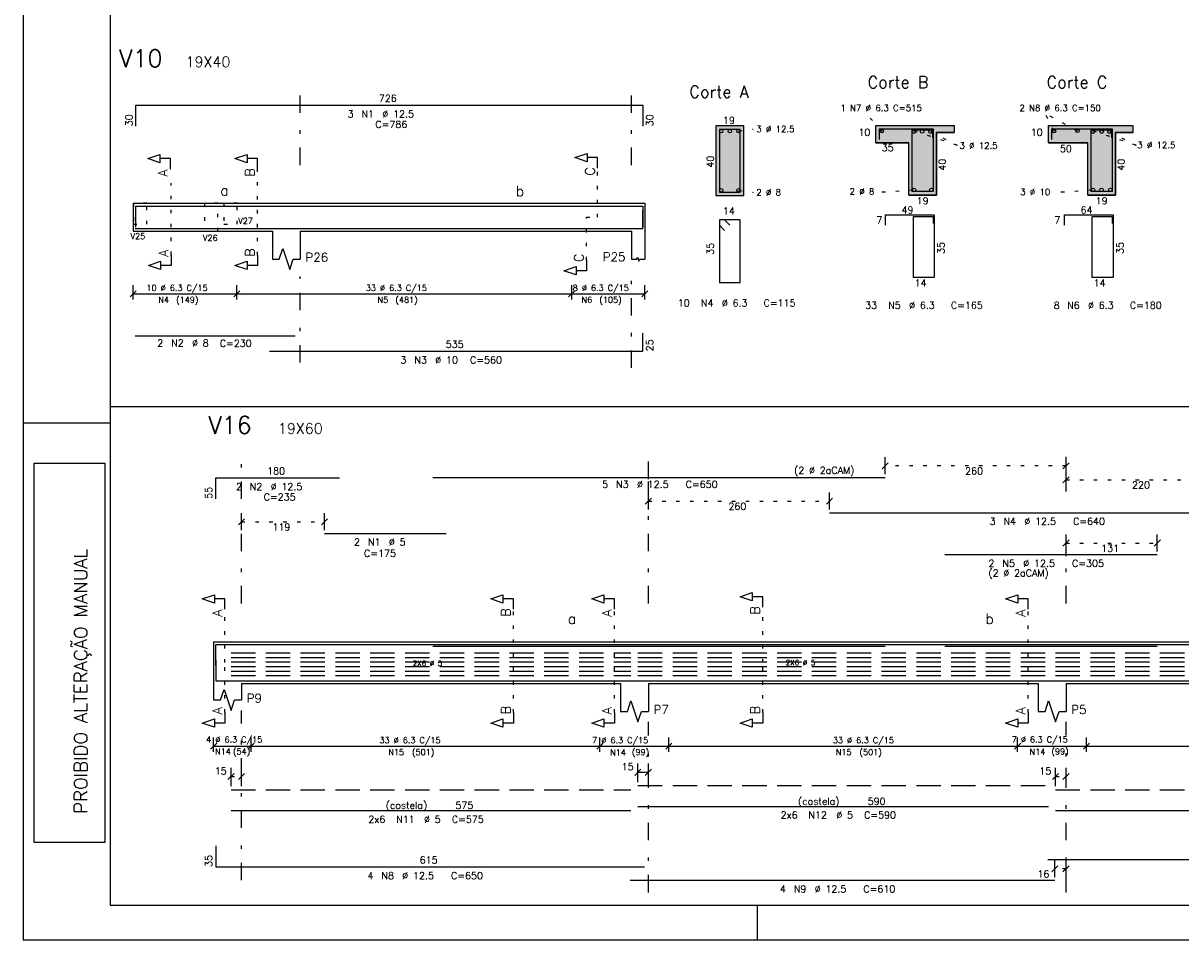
# Model space of a CAD drawing. Extents: x 0 to 84.1, y 0 to 59.4.
# Tile 1 of 17: x 0 to 33.3, y 0 to 26.3. Entities that reach past the tile are written whole.
import ezdxf

# ---------------------------------------------------------------- set-up
doc = ezdxf.new("R2010")
doc.units = 0
for name, pattern in [('ESTILO_TQS_0001', [1, 0.7, -0.3]), ('ESTILO_TQS_0002', [0.4, 0.1, -0.3]), ('ESTILO_TQS_0003', [1.5, 0.5, -0.4, 0.1, -0.5])]:
    doc.linetypes.add(name, pattern=pattern)
for name, color, linetype in [('1', 7, 'CONTINUOUS'), ('10', 10, 'CONTINUOUS'), ('12', 12, 'CONTINUOUS'), ('14', 14, 'CONTINUOUS'), ('2', 2, 'CONTINUOUS'), ('3', 3, 'CONTINUOUS'), ('4', 4, 'CONTINUOUS'), ('5', 3, 'CONTINUOUS')]:
    doc.layers.add(name, color=color, linetype=linetype)
doc.styles.get("Standard").update_dxf_attribs({"font": 'ROMANS.SHX'})

msp = doc.modelspace()

# ---------------------------------------------------------------- linework, layer by layer
at = {"layer": '1', "linetype": 'CONTINUOUS'}
for p, q in [((0, 59.400009), (0, 0)), ((20.703982, 23.370606), (19.903982, 23.370606)), ((19.903982, 23.370606), (19.903982, 21.370606)), ((20.703982, 21.370606), (20.703982, 23.370606)), ((24.501967, 23.383768), (26.744085, 23.383768)), ((29.455158, 23.383768), (31.88602, 23.383768)), ((26.244085, 23.183768), (26.744085, 23.183768)), ((26.244085, 21.383768), (26.244085, 23.183768)), ((31.38602, 23.183768), (31.88602, 23.183768)), ((31.38602, 21.383768), (31.38602, 23.183768)), ((24.501967, 22.883768), (25.444085, 22.883768)), ((25.444085, 21.383768), (25.444085, 22.883768)), ((29.455158, 22.883768), (30.58602, 22.883768)), ((30.58602, 21.383768), (30.58602, 22.883768)), ((19.903982, 21.370606), (20.703982, 21.370606)), ((25.444085, 21.383768), (26.244085, 21.383768)), ((30.58602, 21.383768), (31.38602, 21.383768)), ((3.159386, 21.148409), (3.159386, 20.348409)), ((3.159386, 21.148409), (7.159386, 21.148409)), ((7.159386, 21.148409), (7.959386, 21.148409)), ((7.959386, 21.148409), (17.479386, 21.148409)), ((17.479386, 21.148409), (17.859386, 21.148409)), ((17.859386, 21.148409), (17.859386, 20.348409)), ((3.159386, 20.348409), (7.159386, 20.348409)), ((7.159386, 20.348409), (7.159386, 19.548409)), ((7.959386, 20.348409), (17.479386, 20.348409)), ((7.959386, 20.348409), (7.959386, 19.548409)), ((17.479386, 20.348409), (17.479386, 19.548409)), ((17.859386, 20.348409), (17.859386, 19.548409)), ((2.5, 15.317559), (71.1903, 15.317559)), ((0, 14.849998), (2.5, 14.849998)), ((5.47176, 8.560684), (5.47176, 7.360684)), ((5.47176, 8.560684), (6.27176, 8.560684)), ((6.27176, 8.560684), (17.16176, 8.560684)), ((17.16176, 8.560684), (17.96176, 8.560684)), ((17.96176, 8.560684), (29.16176, 8.560684)), ((29.16176, 8.560684), (29.96176, 8.560684)), ((29.96176, 8.560684), (41.16176, 8.560684)), ((5.47176, 7.360684), (5.47176, 6.886773)), ((6.27176, 7.360684), (17.16176, 7.360684)), ((6.27176, 7.360684), (6.27176, 6.886773)), ((17.16176, 7.360684), (17.16176, 6.560684)), ((17.96176, 7.360684), (29.16176, 7.360684)), ((17.96176, 7.360684), (17.96176, 6.560684)), ((29.16176, 7.360684), (29.16176, 6.560684)), ((29.96176, 7.360684), (41.16176, 7.360684)), ((29.96176, 7.360684), (29.96176, 6.560684)), ((5.47176, 5.560684), (6.55176, 5.560684)), ((28.57176, 5.560684), (30.55176, 5.560684)), ((17.66176, 4.810684), (17.96176, 4.810684)), ((21.1, 0), (21.1, 1)), ((0, 0), (0, 0)), ((0, 0), (84.099998, 0))]:
    msp.add_line(p, q, dxfattribs=at)
at = {"layer": '1', "linetype": 'ESTILO_TQS_0002'}
for p, q in [((24.666411, 23.222172), (24.221108, 23.728314)), ((29.619602, 23.222172), (29.363043, 23.728314)), ((30.295888, 23.218873), (29.363043, 23.725015)), ((20.553932, 23.220556), (20.973982, 23.280606)), ((25.594135, 23.233718), (26.834025, 22.819504)), ((26.067427, 23.213997), (26.834025, 22.819504)), ((30.73607, 23.233718), (31.97596, 22.819504)), ((31.209361, 23.213997), (31.97596, 22.819504)), ((6.732957, 19.657062), (6.732957, 22.130628)), ((16.504386, 20.748409), (16.504386, 22.160801)), ((4.250485, 19.663409), (4.250485, 21.730837)), ((20.553932, 21.520656), (20.973982, 21.460606)), ((24.674085, 21.473768), (25.594135, 21.533818)), ((29.81602, 21.473768), (30.73607, 21.533818)), ((16.183963, 19.513409), (16.183963, 20.748409)), ((16.183963, 20.748409), (16.504386, 20.748409)), ((29.96176, 13.609195), (24.76776, 13.609195)), ((29.96176, 13.209195), (34.35776, 13.209195)), ((17.96176, 12.593408), (23.16576, 12.593408)), ((6.27176, 12.002083), (8.65676, 12.002083)), ((29.96176, 11.393408), (32.584, 11.393408)), ((5.795092, 7.960684), (5.795092, 9.490527)), ((14.085913, 6.525684), (14.085913, 9.490527)), ((16.987132, 6.525684), (16.987132, 9.490527)), ((21.247885, 7.960684), (21.247885, 9.552639)), ((28.87492, 6.525684), (28.87492, 9.490527)), ((5.795092, 6.525684), (5.795092, 7.960684)), ((21.247885, 6.525684), (21.247885, 7.960684)), ((21.247885, 7.960684), (21.247885, 7.960684)), ((5.97176, 4.690684), (6.27176, 4.690684)), ((29.66176, 4.690684), (29.96176, 4.690684)), ((29.96176, 2.040684), (29.64176, 2.040684))]:
    msp.add_line(p, q, dxfattribs=at)
at = {"layer": '1', "linetype": 'ESTILO_TQS_0001'}
for p, q in [((5.97176, 8.242824), (17.46196, 8.242824)), ((5.97176, 8.111564), (17.46196, 8.111564)), ((17.66176, 8.242824), (29.46176, 8.242824)), ((17.66176, 8.111564), (29.46176, 8.111564)), ((29.66176, 8.242824), (41.46176, 8.242824)), ((29.66176, 8.111564), (41.46176, 8.111564)), ((5.97176, 7.980304), (17.46196, 7.980304)), ((5.97176, 7.849064), (17.46196, 7.849064)), ((5.97176, 7.717804), (17.46196, 7.717804)), ((17.66176, 7.980304), (29.46176, 7.980304)), ((17.66176, 7.849064), (29.46176, 7.849064)), ((17.66176, 7.717804), (29.46176, 7.717804)), ((29.66176, 7.980304), (41.46176, 7.980304)), ((29.66176, 7.849064), (41.46176, 7.849064)), ((29.66176, 7.717804), (41.46176, 7.717804)), ((5.97176, 7.586544), (17.46196, 7.586544)), ((17.66176, 7.586544), (29.46176, 7.586544)), ((29.66176, 7.586544), (41.46176, 7.586544))]:
    msp.add_line(p, q, dxfattribs=at)
at = {"layer": '1', "linetype": 'CONTINUOUS'}
for points in [[(4.230444, 22.130628), (4.230444, 22.430628), (3.930444, 22.430628), (3.930444, 22.310628), (3.580444, 22.430628), (3.930444, 22.550628), (3.930444, 22.430628)], [(6.732957, 22.130628), (6.732957, 22.430628), (6.432957, 22.430628), (6.432957, 22.310628), (6.082958, 22.430628), (6.432957, 22.550628), (6.432957, 22.430628)], [(16.504386, 22.160801), (16.504386, 22.460801), (16.204386, 22.460801), (16.204386, 22.340801), (15.854386, 22.460801), (16.204386, 22.580801), (16.204386, 22.460801)], [(4.250485, 19.663409), (4.250485, 19.363409), (3.950485, 19.363409), (3.950485, 19.243409), (3.600485, 19.363409), (3.950485, 19.483409), (3.950485, 19.363409)], [(6.732957, 19.663409), (6.732957, 19.363409), (6.432957, 19.363409), (6.432957, 19.243409), (6.082958, 19.363409), (6.432957, 19.483409), (6.432957, 19.363409)], [(7.159386, 19.548409), (7.359386, 19.548409), (7.459386, 19.848409), (7.659386, 19.248409), (7.759386, 19.548409), (7.959386, 19.548409)], [(16.183963, 19.513409), (16.183963, 19.213409), (15.883963, 19.213409), (15.883963, 19.093409), (15.533963, 19.213409), (15.883963, 19.333409), (15.883963, 19.213409)], [(17.479386, 19.548409), (17.631386, 19.548409), (17.650386, 19.605409), (17.688386, 19.491409), (17.707386, 19.548409), (17.859386, 19.548409)], [(0.304878, 2.8), (2.359074, 2.8), (2.359074, 13.676202), (0.304878, 13.676202), (0.304878, 2.8)], [(5.795092, 9.490527), (5.795092, 9.790527), (5.495092, 9.790527), (5.495092, 9.670527), (5.145092, 9.790527), (5.495092, 9.910527), (5.495092, 9.790527)], [(14.085913, 9.490527), (14.085913, 9.790527), (13.785913, 9.790527), (13.785913, 9.670527), (13.435913, 9.790527), (13.785913, 9.910527), (13.785913, 9.790527)], [(16.987132, 9.490527), (16.987132, 9.790527), (16.687132, 9.790527), (16.687132, 9.670527), (16.337132, 9.790527), (16.687132, 9.910527), (16.687132, 9.790527)], [(21.247885, 9.552639), (21.247885, 9.852639), (20.947885, 9.852639), (20.947885, 9.732639), (20.597885, 9.852639), (20.947885, 9.972639), (20.947885, 9.852639)], [(28.87492, 9.490527), (28.87492, 9.790527), (28.57492, 9.790527), (28.57492, 9.670527), (28.22492, 9.790527), (28.57492, 9.910527), (28.57492, 9.790527)], [(5.47176, 6.886773), (5.67176, 6.886773), (5.77176, 7.186773), (5.97176, 6.586773), (6.07176, 6.886773), (6.27176, 6.886773)], [(17.16176, 6.560684), (17.36176, 6.560684), (17.46176, 6.860684), (17.66176, 6.260684), (17.76176, 6.560684), (17.96176, 6.560684)], [(29.16176, 6.560684), (29.36176, 6.560684), (29.46176, 6.860684), (29.66176, 6.260684), (29.76176, 6.560684), (29.96176, 6.560684)], [(5.795092, 6.525684), (5.795092, 6.225684), (5.495092, 6.225684), (5.495092, 6.105684), (5.145092, 6.225684), (5.495092, 6.345684), (5.495092, 6.225684)], [(14.085913, 6.525684), (14.085913, 6.225684), (13.785913, 6.225684), (13.785913, 6.105684), (13.435913, 6.225684), (13.785913, 6.345684), (13.785913, 6.225684)], [(16.987132, 6.525684), (16.987132, 6.225684), (16.687132, 6.225684), (16.687132, 6.105684), (16.337132, 6.225684), (16.687132, 6.345684), (16.687132, 6.225684)], [(21.247885, 6.525684), (21.247885, 6.225684), (20.947885, 6.225684), (20.947885, 6.105684), (20.597885, 6.225684), (20.947885, 6.345684), (20.947885, 6.225684)], [(28.87492, 6.525684), (28.87492, 6.225684), (28.57492, 6.225684), (28.57492, 6.105684), (28.22492, 6.225684), (28.57492, 6.345684), (28.57492, 6.225684)]]:
    msp.add_lwpolyline(points, dxfattribs=at)
at = {"layer": '1', "linetype": 'ESTILO_TQS_0002'}
for points in [[(3.169386, 21.148409), (3.169386, 20.548409), (3.549386, 20.548409), (3.549386, 21.148409), (3.169386, 21.148409)], [(5.209386, 21.148409), (5.209386, 20.348409), (5.589386, 20.348409), (5.589386, 21.148409), (5.209386, 21.148409)], [(5.769386, 21.148409), (5.769386, 20.548409), (6.149386, 20.548409), (6.149386, 21.148409), (5.769386, 21.148409)]]:
    msp.add_lwpolyline(points, dxfattribs=at)
at = {"layer": '1', "linetype": 'ESTILO_TQS_0001'}
for points in [[(17.66176, 4.430684), (29.46176, 4.430684)], [(5.97176, 4.310684), (17.46196, 4.310684)], [(29.66176, 4.310684), (41.46176, 4.310684)]]:
    msp.add_lwpolyline(points, dxfattribs=at)
at = {"layer": '1', "linetype": 'CONTINUOUS'}
for centre in [(20.054032, 23.220556), (20.303982, 23.220556), (20.553932, 23.220556), (24.666411, 23.222172), (25.596115, 23.206729), (25.82943, 23.209584), (26.069256, 23.206729), (29.619602, 23.222172), (30.29185, 23.227594), (30.738049, 23.206729), (30.987241, 23.206729), (31.211191, 23.206729), (20.054032, 21.520656), (20.553932, 21.520656), (25.594135, 21.533818), (26.094035, 21.533818), (30.73607, 21.533818), (30.981715, 21.535524), (31.23597, 21.533818)]:
    msp.add_circle(centre, 0.05, dxfattribs=at)
at = {"layer": '10', "linetype": 'CONTINUOUS'}
for points in [[(20.703982, 21.370606), (20.703982, 23.370606), (19.903982, 23.370606), (19.903982, 21.370606), (20.703982, 21.370606)], [(25.444085, 21.383768), (25.444085, 22.883768), (24.501967, 22.883768), (24.501967, 23.383768), (26.744085, 23.383768), (26.744085, 23.183768), (26.244085, 23.183768), (26.244085, 21.383768), (25.444085, 21.383768)], [(30.58602, 21.383768), (30.58602, 22.883768), (29.455158, 22.883768), (29.455158, 23.383768), (31.88602, 23.383768), (31.88602, 23.183768), (31.38602, 23.183768), (31.38602, 21.383768), (30.58602, 21.383768)]]:
    msp.add_lwpolyline(points, dxfattribs=at)
at = {"layer": '12', "linetype": 'CONTINUOUS'}
msp.add_lwpolyline([(2.5, 1), (83.099998, 1), (83.099998, 58.400009), (2.5, 58.400009), (2.5, 1)], dxfattribs=at)
at = {"layer": '14', "linetype": 'CONTINUOUS'}
for points in [[(20.703982, 21.370606), (20.703982, 23.370606), (19.903982, 23.370606)], [(20.703982, 21.370606), (19.903982, 23.370606), (19.903982, 21.370606)], [(25.444085, 22.883768), (24.501967, 22.883768), (26.744085, 23.383768)], [(26.744085, 23.383768), (24.501967, 22.883768), (24.501967, 23.383768)], [(26.244085, 23.183768), (25.444085, 22.883768), (26.744085, 23.383768)], [(26.744085, 23.383768), (26.744085, 23.183768), (26.244085, 23.183768)], [(29.455158, 22.883768), (31.88602, 23.383768), (30.58602, 22.883768)], [(29.455158, 22.883768), (29.455158, 23.383768), (31.88602, 23.383768)], [(30.58602, 22.883768), (31.88602, 23.383768), (31.38602, 23.183768)], [(31.38602, 23.183768), (31.88602, 23.383768), (31.88602, 23.183768)], [(26.244085, 21.383768), (25.444085, 21.383768), (26.244085, 23.183768)], [(25.444085, 21.383768), (25.444085, 22.883768), (26.244085, 23.183768)], [(30.58602, 21.383768), (31.38602, 23.183768), (31.38602, 21.383768)], [(30.58602, 22.883768), (31.38602, 23.183768), (30.58602, 21.383768)], [(20.703982, 21.370606), (19.903982, 21.370606), (20.703982, 21.370606)]]:
    msp.add_solid(points, dxfattribs=at)
at = {"layer": '2', "linetype": 'ESTILO_TQS_0003'}
for p, q in [((7.959386, 22.248409), (7.959386, 24.562433)), ((17.479386, 22.248409), (17.479386, 24.562433)), ((7.959386, 16.576635), (7.959386, 19.048409)), ((17.479386, 16.425851), (17.479386, 19.048409)), ((6.27176, 9.660684), (6.27176, 13.869929)), ((17.96176, 13.231195), (17.96176, 13.869929)), ((29.96176, 12.872941), (29.96176, 13.869929)), ((17.96176, 9.660684), (17.96176, 13.348941)), ((29.96176, 11.015408), (29.96176, 11.411408)), ((29.96176, 9.660684), (29.96176, 10.868941)), ((6.27176, 1.712872), (6.27176, 6.586773)), ((17.96176, 1.363715), (17.96176, 6.260684)), ((29.96176, 1.363715), (29.96176, 6.260684))]:
    msp.add_line(p, q, dxfattribs=at)
at = {"layer": '2', "linetype": 'CONTINUOUS'}
for p, q in [((3.070998, 18.46002), (3.247775, 18.636797)), ((3.159386, 18.388409), (3.159386, 18.798409)), ((6.050998, 18.46002), (6.227775, 18.636797)), ((6.050998, 18.46002), (6.227775, 18.636797)), ((6.139386, 18.388409), (6.139386, 18.798409)), ((6.139386, 18.388409), (6.139386, 18.798409)), ((15.670998, 18.46002), (15.847775, 18.636797)), ((15.670998, 18.46002), (15.847775, 18.636797)), ((15.759386, 18.388409), (15.759386, 18.798409)), ((15.759386, 18.388409), (15.759386, 18.798409)), ((17.770998, 18.46002), (17.947775, 18.636797)), ((17.859386, 18.388409), (17.859386, 18.798409)), ((3.159386, 18.548409), (6.139386, 18.548409)), ((6.139386, 18.548409), (15.759386, 18.548409)), ((15.759386, 18.548409), (17.859386, 18.548409)), ((3.159386, 18.288409), (3.159386, 18.288409)), ((6.139386, 18.288409), (6.139386, 18.288409)), ((6.139386, 18.288409), (6.139386, 18.288409)), ((15.759386, 18.288409), (15.759386, 18.288409)), ((15.759386, 18.288409), (15.759386, 18.288409)), ((17.859386, 18.288409), (17.859386, 18.288409)), ((24.856148, 13.697584), (24.679372, 13.520807)), ((24.76776, 13.369195), (24.76776, 13.859195)), ((30.050148, 13.697584), (29.873372, 13.520807)), ((29.96176, 13.369195), (29.96176, 13.859195)), ((29.96176, 12.969195), (29.96176, 13.459195)), ((24.76776, 13.269195), (24.76776, 13.269195)), ((29.873372, 13.120807), (30.050148, 13.297584)), ((29.96176, 13.269195), (29.96176, 13.269195)), ((17.873372, 12.50502), (18.050148, 12.681796)), ((17.96176, 12.353408), (17.96176, 12.843408)), ((23.077372, 12.50502), (23.254148, 12.681796)), ((23.16576, 12.353408), (23.16576, 12.843408)), ((29.96176, 12.869195), (29.96176, 12.869195)), ((6.183372, 11.913695), (6.360148, 12.090472)), ((6.27176, 11.762083), (6.27176, 12.252083)), ((8.568372, 11.913695), (8.745148, 12.090472)), ((8.65676, 11.762083), (8.65676, 12.252083)), ((17.96176, 12.253408), (17.96176, 12.253408)), ((23.16576, 12.253408), (23.16576, 12.253408)), ((6.27176, 11.662083), (6.27176, 11.662083)), ((8.65676, 11.662083), (8.65676, 11.662083)), ((29.96176, 11.153408), (29.96176, 11.643408)), ((32.584, 11.153408), (32.584, 11.643408)), ((29.873372, 11.30502), (30.050148, 11.481796)), ((32.495612, 11.30502), (32.672388, 11.481796)), ((29.96176, 11.053408), (29.96176, 11.053408)), ((32.584, 11.053408), (32.584, 11.053408)), ((5.47176, 5.400684), (5.47176, 5.810684)), ((6.55176, 5.400684), (6.55176, 5.810684)), ((16.57176, 5.400684), (16.57176, 5.810684)), ((16.57176, 5.400684), (16.57176, 5.810684)), ((18.55176, 5.400684), (18.55176, 5.810684)), ((18.55176, 5.400684), (18.55176, 5.810684)), ((28.57176, 5.400684), (28.57176, 5.810684)), ((30.55176, 5.400684), (30.55176, 5.810684)), ((5.383372, 5.472296), (5.560148, 5.649072)), ((6.463372, 5.472296), (6.640148, 5.649072)), ((6.55176, 5.560684), (16.57176, 5.560684)), ((16.483372, 5.472296), (16.660148, 5.649072)), ((16.483372, 5.472296), (16.660148, 5.649072)), ((16.57176, 5.560684), (18.55176, 5.560684)), ((18.463372, 5.472296), (18.640148, 5.649072)), ((18.463372, 5.472296), (18.640148, 5.649072)), ((18.55176, 5.560684), (28.57176, 5.560684)), ((28.483372, 5.472296), (28.660148, 5.649072)), ((30.463372, 5.472296), (30.640148, 5.649072)), ((30.55176, 5.560684), (40.57176, 5.560684)), ((5.47176, 5.300684), (5.47176, 5.300684)), ((6.55176, 5.300684), (6.55176, 5.300684)), ((16.57176, 5.300684), (16.57176, 5.300684)), ((17.66176, 4.530684), (17.66176, 5.060684)), ((17.96176, 4.530684), (17.96176, 5.060684)), ((18.210808, 5.300684), (18.210808, 5.300684)), ((18.55176, 5.300684), (18.55176, 5.300684)), ((18.55176, 5.300684), (18.55176, 5.300684)), ((28.57176, 5.300684), (28.57176, 5.300684)), ((30.263313, 5.320858), (30.263313, 5.320858)), ((30.55176, 5.300684), (30.55176, 5.300684)), ((5.883372, 4.602296), (6.060148, 4.779072)), ((5.97176, 4.410684), (5.97176, 4.940684)), ((6.183372, 4.602296), (6.360148, 4.779072)), ((6.27176, 4.410684), (6.27176, 4.940684)), ((17.573372, 4.722296), (17.750148, 4.899072)), ((17.873372, 4.722296), (18.050148, 4.899072)), ((29.573372, 4.602296), (29.750148, 4.779072)), ((29.66176, 4.410684), (29.66176, 4.940684)), ((29.873372, 4.602296), (30.050148, 4.779072)), ((29.96176, 4.410684), (29.96176, 4.940684)), ((17.66176, 4.430684), (17.66176, 4.430684)), ((17.96176, 4.430684), (17.96176, 4.430684)), ((5.97176, 4.310684), (5.97176, 4.310684)), ((6.27176, 4.310684), (6.27176, 4.310684)), ((29.66176, 4.310684), (29.66176, 4.310684)), ((29.96176, 4.310684), (29.96176, 4.310684)), ((29.730148, 2.129072), (29.553372, 1.952296)), ((29.64176, 1.800684), (29.64176, 2.290684)), ((30.050148, 2.129072), (29.873372, 1.952296)), ((29.96176, 1.800684), (29.96176, 2.290684)), ((29.64176, 1.700684), (29.64176, 1.700684)), ((29.96176, 1.700684), (29.96176, 1.700684))]:
    msp.add_line(p, q, dxfattribs=at)
at = {"layer": '4', "linetype": 'CONTINUOUS'}
for p, q in [((3.239386, 23.362091), (3.239386, 23.962091)), ((3.239386, 23.962091), (17.801386, 23.962091)), ((17.801386, 23.962091), (17.801386, 23.362091)), ((24.601967, 23.283768), (26.144085, 23.283768)), ((24.601967, 22.983768), (24.601967, 23.283768)), ((26.141964, 23.282707), (26.143024, 23.283768)), ((26.143024, 23.283768), (26.144085, 23.283768)), ((26.144085, 23.283768), (26.144085, 23.282707)), ((29.555158, 23.283768), (31.28602, 23.283768)), ((29.555158, 22.983768), (29.555158, 23.283768)), ((31.283898, 23.282707), (31.284959, 23.283768)), ((31.284959, 23.283768), (31.28602, 23.283768)), ((31.28602, 23.283768), (31.28602, 23.282707)), ((25.544085, 23.261703), (26.132148, 23.261703)), ((26.132148, 23.032274), (26.132148, 23.261703)), ((26.143024, 23.281646), (26.144085, 23.282707)), ((30.68602, 23.261703), (31.274083, 23.261703)), ((31.274083, 23.032274), (31.274083, 23.261703)), ((31.284959, 23.281646), (31.28602, 23.282707)), ((3.239386, 20.468409), (3.239386, 21.068409)), ((3.239386, 21.068409), (17.801386, 21.068409)), ((17.801386, 21.068409), (17.801386, 20.468409)), ((17.799386, 20.428409), (17.799386, 20.948409)), ((3.219386, 20.428409), (7.819386, 20.428409)), ((7.079386, 20.428409), (17.799386, 20.428409)), ((3.219386, 17.340995), (7.819386, 17.340995)), ((17.799386, 16.898409), (17.799386, 17.418409)), ((7.079386, 16.898409), (17.799386, 16.898409)), ((5.53176, 12.664217), (5.53176, 13.264217)), ((5.53176, 13.264217), (9.09176, 13.264217)), ((11.76776, 13.279195), (24.76776, 13.279195)), ((23.16576, 12.263408), (35.96576, 12.263408)), ((8.65676, 11.672083), (12.15676, 11.672083)), ((26.484, 11.063408), (32.584, 11.063408)), ((5.53176, 7.880684), (5.53176, 8.480684)), ((5.53176, 8.480684), (9.09176, 8.480684)), ((8.65676, 8.480684), (12.15676, 8.480684)), ((11.76776, 8.480684), (24.76776, 8.480684)), ((11.76776, 8.430684), (24.76776, 8.430684)), ((23.16576, 8.480684), (35.96576, 8.480684)), ((26.484, 8.430684), (32.584, 8.430684)), ((5.53176, 8.040684), (5.53176, 7.440684)), ((5.53176, 7.440684), (17.85176, 7.440684)), ((17.44176, 7.440684), (29.64176, 7.440684)), ((29.44176, 7.440684), (41.64176, 7.440684)), ((5.53176, 2.694713), (5.53176, 2.094713)), ((5.53176, 2.094713), (17.85176, 2.094713)), ((29.44176, 2.302718), (41.64176, 2.302718)), ((17.44176, 1.710684), (29.64176, 1.710684))]:
    msp.add_line(p, q, dxfattribs=at)
for points in [[(24.601967, 22.983768), (24.601967, 23.283768), (26.144085, 23.283768), (26.144085, 21.483768), (25.544085, 21.483768), (25.544085, 23.261703), (26.132148, 23.261703), (26.132148, 23.032274)], [(29.555158, 22.983768), (29.555158, 23.283768), (31.28602, 23.283768), (31.28602, 21.483768), (30.68602, 21.483768), (30.68602, 23.261703), (31.274083, 23.261703), (31.274083, 23.032274)], [(20.006103, 23.269545), (20.005042, 23.270606), (20.003982, 23.270606), (20.003982, 21.470606), (20.603982, 21.470606), (20.603982, 23.270606), (20.003982, 23.270606), (20.003982, 23.269545), (20.005042, 23.268485)], [(20.303982, 20.520606), (20.153982, 20.670606), (20.003982, 20.670606), (20.003982, 18.870606), (20.603982, 18.870606), (20.603982, 20.670606), (20.003982, 20.670606), (20.003982, 20.520606), (20.153982, 20.370606)], [(24.775729, 20.516794), (24.775729, 20.816794), (26.175729, 20.816794), (26.175729, 19.016794), (25.575729, 19.016794), (25.575729, 20.769984), (26.145234, 20.769984), (26.145234, 20.5653)], [(29.917664, 20.516794), (29.917664, 20.816794), (31.317664, 20.816794), (31.317664, 19.016794), (30.717664, 19.016794), (30.717664, 20.769984), (31.287169, 20.769984), (31.287169, 20.5653)], [(5.97176, 3.710684), (17.46196, 3.710684)], [(17.66176, 3.830684), (29.46176, 3.830684)], [(29.66176, 3.710684), (41.46176, 3.710684)]]:
    msp.add_lwpolyline(points, dxfattribs=at)

# ---------------------------------------------------------------- texts
at = {"layer": '1', "linetype": 'CONTINUOUS'}
for s, height, p in [('19X40', 0.3, (4.667262, 25.062433)), ('Corte B', 0.34, (24.260213, 24.455347)), ('Corte C', 0.34, (29.402148, 24.455347)), ('Corte A', 0.34, (19.139941, 24.182119)), ('726', 0.2, (10.220386, 24.062091)), ('19', 0.2, (20.103982, 23.430606)), ('3 %%c 12.5', 0.18, (21.063982, 23.190606)), ('10', 0.2, (23.997012, 23.090759)), ('10', 0.2, (28.950203, 23.090759)), ('35', 0.2, (24.6681, 22.645199)), ('3 %%c 12.5', 0.18, (26.901395, 22.715867)), ('50', 0.2, (29.786442, 22.621606)), ('3 %%c 12.5', 0.18, (32.008847, 22.731093)), ('b', 0.3, (14.155033, 21.350409)), ('a', 0.3, (5.662349, 21.369849)), ('2 %%c 8', 0.18, (21.063982, 21.370606)), ('2 %%c 8', 0.18, (23.744237, 21.397894)), ('19', 0.2, (25.672166, 21.120045)), ('3 %%c 10', 0.18, (28.64602, 21.383768)), ('19', 0.2, (30.814101, 21.120045)), ('14', 0.2, (20.103982, 20.830606)), ('49', 0.2, (25.236734, 20.854212)), ('64', 0.2, (30.378669, 20.854212)), ('7', 0.2, (24.515116, 20.572201)), ('7', 0.2, (29.627044, 20.572201)), ('P26', 0.25, (8.109386, 19.473409)), ('P25', 0.25, (16.65113, 19.485568)), ('14', 0.2, (25.615023, 18.760979)), ('14', 0.2, (30.756957, 18.760979)), ('535', 0.2, (12.139386, 16.998409)), ('19X60', 0.3, (7.321164, 14.533823)), ('180', 0.2, (7.01176, 13.364217)), ('(2 %%c 2aCAM)', 0.2, (22.150923, 13.379872)), ('(2 %%c 2aCAM)', 0.2, (27.734, 10.433408)), ('b', 0.3, (27.644611, 9.072215)), ('a', 0.3, (15.644611, 9.072215)), ('2X6 %%c 5', 0.15, (11.19186, 7.864064)), ('2X6 %%c 5', 0.15, (21.908701, 7.883184)), ('P9', 0.25, (6.42176, 6.811773)), ('P7', 0.25, (18.11176, 6.485684)), ('P5', 0.25, (30.11176, 6.485684)), ('(costela)', 0.2, (22.26176, 3.880684)), ('590', 0.2, (24.26176, 3.880684)), ('(costela)', 0.2, (10.41686, 3.760684)), ('575', 0.2, (12.41686, 3.760684)), ('615', 0.2, (11.39176, 2.194713))]:
    msp.add_text(s, height=height, dxfattribs=at).set_placement(p)
for s, height, p in [('40', 0.2, (19.843982, 22.170606)), ('40', 0.2, (26.504085, 22.083768)), ('40', 0.2, (31.64602, 22.083768)), ('A', 0.272, (4.148844, 21.913028)), ('B', 0.272, (6.651357, 21.913028)), ('C', 0.272, (16.422786, 21.943201)), ('35', 0.2, (19.843982, 19.670606)), ('35', 0.2, (26.466972, 19.69119)), ('35', 0.2, (31.608907, 19.69119)), ('A', 0.272, (4.168885, 19.609009)), ('B', 0.272, (6.651357, 19.609009)), ('C', 0.272, (16.102363, 19.459009)), ('PROIBIDO ALTERAÇÃO MANUAL', 0.38, (1.842953, 3.623045)), ('A', 0.272, (5.713492, 9.272927)), ('B', 0.272, (14.004313, 9.272927)), ('A', 0.272, (16.905532, 9.272927)), ('B', 0.272, (21.166285, 9.335039)), ('A', 0.272, (28.79332, 9.272927)), ('A', 0.272, (5.713492, 6.471284)), ('B', 0.272, (14.004313, 6.471284)), ('A', 0.272, (16.905532, 6.471284)), ('B', 0.272, (21.166285, 6.471284)), ('A', 0.272, (28.79332, 6.471284))]:
    msp.add_text(s, height=height, rotation=90, dxfattribs=at).set_placement(p)
at = {"layer": '2', "linetype": 'CONTINUOUS'}
for s, height, p in [('V27', 0.17, (6.176697, 20.558907)), ('V25', 0.17, (3.086201, 20.11983)), ('V26', 0.17, (5.165184, 20.070498)), ('10 %%c 6.3 C/15', 0.17, (3.544386, 18.633409)), ('33 %%c 6.3 C/15', 0.17, (9.844386, 18.633409)), ('8 %%c 6.3 C/15', 0.17, (15.789386, 18.633409)), ('N4', 0.17, (3.884386, 18.293409)), ('(149)', 0.17, (4.394386, 18.293409)), ('N5', 0.17, (10.184386, 18.293409)), ('(481)', 0.17, (10.694386, 18.293409)), ('N6', 0.17, (16.044386, 18.293409)), ('(105)', 0.17, (16.554386, 18.293409)), ('260', 0.2, (27.06476, 13.359195)), ('220', 0.2, (31.85976, 12.959195)), ('260', 0.2, (20.26376, 12.343408)), ('119', 0.2, (7.16426, 11.752083)), ('131', 0.2, (30.97288, 11.143408)), ('4 %%c 6.3 C/15', 0.17, (5.259267, 5.665014)), ('33 %%c 6.3 C/15', 0.17, (10.23676, 5.645684)), ('7 %%c 6.3 C/15', 0.17, (16.349431, 5.645236)), ('33 %%c 6.3 C/15', 0.17, (23.262555, 5.645684)), ('7 %%c 6.3 C/15', 0.17, (28.401936, 5.665411)), ('N14', 0.17, (5.514267, 5.325014)), ('(54)', 0.17, (6.029961, 5.325014)), ('N15', 0.17, (10.49176, 5.305684)), ('(501)', 0.17, (11.17176, 5.305684)), ('N14', 0.17, (16.86473, 5.294678)), ('(99)', 0.17, (17.489701, 5.305684)), ('N15', 0.17, (23.347555, 5.305684)), ('(501)', 0.17, (24.027555, 5.305684)), ('N14', 0.17, (28.917235, 5.314853)), ('(99)', 0.17, (29.542206, 5.325858)), ('15', 0.2, (17.195093, 4.870684)), ('15', 0.2, (5.505093, 4.750684)), ('15', 0.2, (29.195093, 4.750684)), ('16', 0.2, (29.14176, 1.790684))]:
    msp.add_text(s, height=height, dxfattribs=at).set_placement(p)
at = {"layer": '3', "linetype": 'CONTINUOUS'}
for s, height, p in [('1 N7 %%c 6.3 C=515', 0.18, (23.481905, 23.797056)), ('2 N8 %%c 6.3 C=150', 0.18, (28.623839, 23.797056)), ('3', 0.2, (9.320386, 23.612091)), ('N1', 0.2, (9.720386, 23.612091)), ('%%c 12.5', 0.2, (10.320386, 23.612091)), ('C=786', 0.2, (10.120386, 23.312091)), (' 10', 0.2, (18.672257, 18.183593)), ('N4', 0.2, (19.472257, 18.183593)), ('%%c 6.3', 0.2, (20.072257, 18.183593)), ('C=115', 0.2, (21.272257, 18.183593)), (' 33', 0.2, (24.053831, 18.117402)), ('N5', 0.2, (24.853831, 18.117402)), ('%%c 6.3', 0.2, (25.453831, 18.117402)), ('C=165', 0.2, (26.653831, 18.117402)), (' 8', 0.2, (29.46855, 18.117402)), ('N6', 0.2, (29.995766, 18.117402)), ('%%c 6.3', 0.2, (30.595766, 18.117402)), ('C=180', 0.2, (31.795766, 18.117402)), ('2', 0.2, (3.851802, 17.038377)), ('N2', 0.2, (4.251802, 17.038377)), ('%%c 8', 0.2, (4.851802, 17.038377)), ('C=230', 0.2, (5.650062, 17.032144)), ('3', 0.2, (10.839386, 16.548409)), ('N3', 0.2, (11.239386, 16.548409)), ('%%c 10', 0.2, (11.839386, 16.548409)), ('C=560', 0.2, (12.839386, 16.548409)), ('2', 0.2, (6.11176, 12.914217)), ('N2', 0.2, (6.51176, 12.914217)), ('%%c 12.5', 0.2, (7.11176, 12.914217)), ('5', 0.2, (16.634663, 12.976858)), ('N3', 0.2, (17.034663, 12.976858)), ('%%c 12.5', 0.2, (17.634663, 12.976858)), ('C=650', 0.2, (19.034663, 12.976858)), ('C=235', 0.2, (6.91176, 12.614217)), ('3', 0.2, (27.76576, 11.913408)), ('N4', 0.2, (28.16576, 11.913408)), ('%%c 12.5', 0.2, (28.76576, 11.913408)), ('C=640', 0.2, (30.16576, 11.913408)), ('2', 0.2, (9.50676, 11.322083)), ('N1', 0.2, (9.90676, 11.322083)), ('%%c 5', 0.2, (10.50676, 11.322083)), ('C=175', 0.2, (9.793669, 11.00127)), ('2', 0.2, (27.734, 10.713408)), ('N5', 0.2, (28.134, 10.713408)), ('%%c 12.5', 0.2, (28.734, 10.713408)), ('C=305', 0.2, (30.134, 10.713408)), ('2x6', 0.2, (21.76176, 3.480684)), ('N12', 0.2, (22.56176, 3.480684)), ('%%c 5', 0.2, (23.36176, 3.480684)), ('C=590', 0.2, (24.16176, 3.480684)), ('2x6', 0.2, (9.91686, 3.360684)), ('N11', 0.2, (10.71686, 3.360684)), ('%%c 5', 0.2, (11.51686, 3.360684)), ('C=575', 0.2, (12.31686, 3.360684)), ('4', 0.2, (9.89176, 1.744713)), ('N8', 0.2, (10.29176, 1.744713)), ('%%c 12.5', 0.2, (10.89176, 1.744713)), ('C=650', 0.2, (12.29176, 1.744713)), ('4', 0.2, (21.74176, 1.360684)), ('N9', 0.2, (22.14176, 1.360684)), ('%%c 12.5', 0.2, (22.74176, 1.360684)), ('C=610', 0.2, (24.14176, 1.360684))]:
    msp.add_text(s, height=height, dxfattribs=at).set_placement(p)
for s, p in [('30', (3.139386, 23.362091)), ('30', (18.101386, 23.362091)), ('25', (18.099386, 16.898409)), ('55', (5.43176, 12.664217)), ('35', (5.43176, 2.094713))]:
    msp.add_text(s, height=0.2, rotation=90, dxfattribs=at).set_placement(p)
at = {"layer": '5', "linetype": 'CONTINUOUS'}
for s, p in [('V10', (2.759386, 25.062433)), ('V16', (5.321164, 14.533823))]:
    msp.add_text(s, height=0.5, dxfattribs=at).set_placement(p)

doc.saveas('drawing.dxf')
